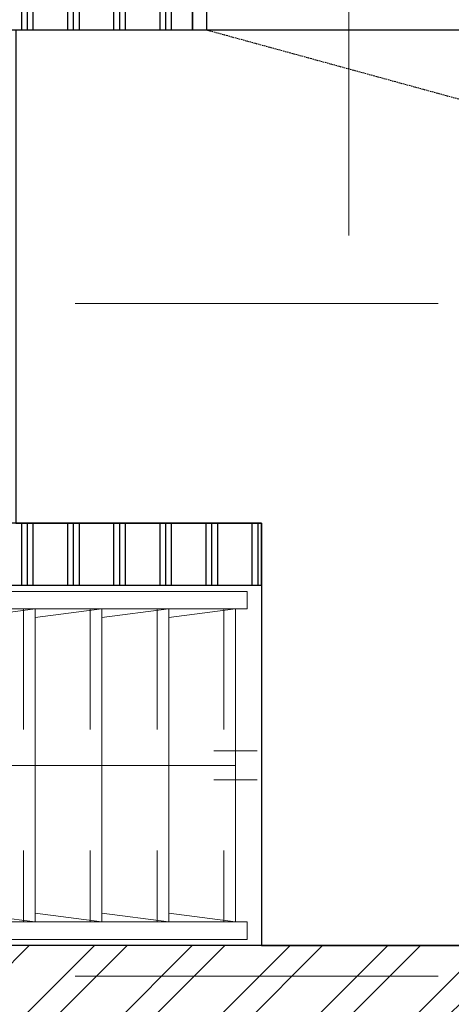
# Model space of a CAD drawing. Header units: millimetres. Extents: x -6345 to 55105, y -2390 to 56062.
# Tile 7 of 14: x 14082 to 15568, y 10432 to 13829. Entities that reach past the tile are written whole.
import ezdxf

# ---------------------------------------------------------------- set-up
doc = ezdxf.new("R2010")
doc.units = ezdxf.units.MM
doc.header["$LTSCALE"] = 100
for name, pattern in [('DASHED', [0.75, 0.5, -0.25]), ('STYLE_01', [0.416641, 0.208282, -0.208359]), ('STYLE_06', [1.041641, 0.625, -0.208282, 0.069427, -0.138931])]:
    doc.linetypes.add(name, pattern=pattern)
doc.layers.add('00 stramien', color=8, linetype='STYLE_06', lineweight=18)
for name, color, linetype in [('AC21----_Buitenmuren', 8, 'Continuous'), ('AC22----_Binnenmuren', 8, 'Continuous'), ('AL21----_Buitenmuren', 3, 'Continuous'), ('AL22----_Binnenmuren', 2, 'Continuous'), ('AL24----_Trappen-hellingen', 5, 'Continuous'), ('AL32----_Binnenkozijnen', 7, 'Continuous'), ('AL65----_Veiligheid', 10, 'Continuous')]:
    doc.layers.add(name, color=color, linetype=linetype)
doc.layers.add('BL$8-GO--polylijnen', color=10, linetype='Continuous', plot=False)

# ---------------------------------------------------------------- blocks, each defined once
blk = doc.blocks.new('*U40')
for p, q in [((50, 0), (50, -120)), ((984, 0), (984, -120))]:
    blk.add_line(p, q)
at = {"color": 252, "linetype": 'DASHED', "ltscale": 0.1, "flags": 128}
blk.add_lwpolyline([(984, 0, 0.06702), (950.7, 247), (50, 0)], format="xyb", dxfattribs=at)
at = {"flags": 128}
blk.add_lwpolyline([(1034, 0), (984, 0), (50, 0), (0, 0), (0, -120), (50, -120), (984, -120), (1034, -120)], close=True, dxfattribs=at)

msp = doc.modelspace()

# ---------------------------------------------------------------- hatches: boundary and pattern name
at = {"layer": 'AC21----_Buitenmuren'}
h = msp.add_hatch(dxfattribs=at)
h.set_pattern_fill('ANSI32', color=256, scale=25, style=0)
h.paths.add_polyline_path([(34255, 10635), (12077.9, 10635), (11755, 10235), (34655, 10235)])
at = {"layer": 'AC22----_Binnenmuren'}
h = msp.add_hatch(dxfattribs=at)
h.set_pattern_fill('PLAST', color=256, scale=25, angle=90, style=0)
h.paths.add_polyline_path([(14677, 13792), (12155, 13792), (12155, 13942), (14677, 13942)])
h = msp.add_hatch(dxfattribs=at)
h.set_pattern_fill('PLAST', color=256, scale=25, angle=90, style=0)
h.paths.add_polyline_path([(14915, 12092), (12155, 12092), (12155, 11878), (14915, 11878)])

# ---------------------------------------------------------------- linework, layer by layer
at = {"layer": '00 stramien', "linetype": 'STYLE_06', "lineweight": 5, "ltscale": 20}
for p, q in [((55105, 12850.2), (-5895.5, 12850.2)), ((55105, 10530), (-5895.5, 10530))]:
    msp.add_line(p, q, dxfattribs=at)
at = {"layer": 'AL21----_Buitenmuren', "linetype": 'Continuous', "lineweight": 5, "ltscale": 20}
msp.add_line((34255, 10635), (12155, 10635), dxfattribs=at)
at = {"layer": 'AL21----_Buitenmuren'}
msp.add_lwpolyline([(34255, 21135), (34255, 10635), (12077.9, 10635), (12077.9, 13474), (12155, 13474), (12155, 33785), (34255, 33785), (34255, 23285)], dxfattribs=at)
at = {"layer": 'AL22----_Binnenmuren'}
for points in [[(14677, 13792), (12155, 13792), (12155, 13942), (14677, 13942)], [(14915, 12092), (12155, 12092), (12155, 11878), (14915, 11878)]]:
    msp.add_lwpolyline(points, close=True, dxfattribs=at)
at = {"layer": 'AL24----_Trappen-hellingen', "linetype": 'Continuous', "lineweight": 5, "ltscale": 20}
for p, q in [((14135, 11796.5), (13905, 11766.5)), ((14135, 11796.5), (14135, 10716.5)), ((14365, 11796.5), (14135, 11766.5)), ((14365, 11796.5), (14365, 10716.5)), ((14595, 11796.5), (14365, 11766.5)), ((14595, 11796.5), (14595, 10716.5)), ((14825, 11796.5), (14595, 11766.5)), ((14825, 11796.5), (14825, 10716.5)), ((14750, 11306.5), (14900, 11306.5)), ((13761.3, 11256.5), (14825, 11256.5)), ((14750, 11206.5), (14900, 11206.5)), ((14135, 10716.5), (13905, 10746.5)), ((14365, 10716.5), (14135, 10746.5)), ((14595, 10716.5), (14365, 10746.5)), ((14825, 10716.5), (14595, 10746.5))]:
    msp.add_line(p, q, dxfattribs=at)
at = {"layer": 'AL24----_Trappen-hellingen', "linetype": 'STYLE_01', "lineweight": 5, "ltscale": 20}
for p, q in [((14095, 11796.5), (14095, 10716.5)), ((14325, 11796.5), (14325, 10716.5)), ((14555, 11796.5), (14555, 10716.5)), ((14785, 11796.5), (14785, 10716.5))]:
    msp.add_line(p, q, dxfattribs=at)
at = {"layer": 'AL24----_Trappen-hellingen', "linetype": 'Continuous', "lineweight": 5}
for points in [[(14865, 11856.5), (13842.6, 11856.5), (13834.5, 11796.5), (14865, 11796.5)], [(14825, 11796.5), (13834.5, 11796.5), (13688.2, 10716.5), (14825, 10716.5)], [(14865, 10716.5), (13688.2, 10716.5), (13680.1, 10656.5), (14865, 10656.5)]]:
    msp.add_lwpolyline(points, close=True, dxfattribs=at)
at = {"layer": 'AL65----_Veiligheid', "linetype": 'Continuous', "lineweight": 13, "ltscale": 20}
msp.add_line((15215, 13084.6), (15215, 14464.6), dxfattribs=at)
at = {"layer": 'BL$8-GO--polylijnen'}
msp.add_lwpolyline([(14069, 13792), (14069, 12092), (14915, 12092), (14915, 10635), (16415, 10635), (16415, 12092), (26789, 12092), (26789, 13792)], close=True, dxfattribs=at)

# ---------------------------------------------------------------- block references
at = {"layer": 'AL32----_Binnenkozijnen', "xscale": -1, "rotation": 180}
msp.add_blockref('*U40', (14677, 13792), dxfattribs=at)

doc.saveas('drawing.dxf')
